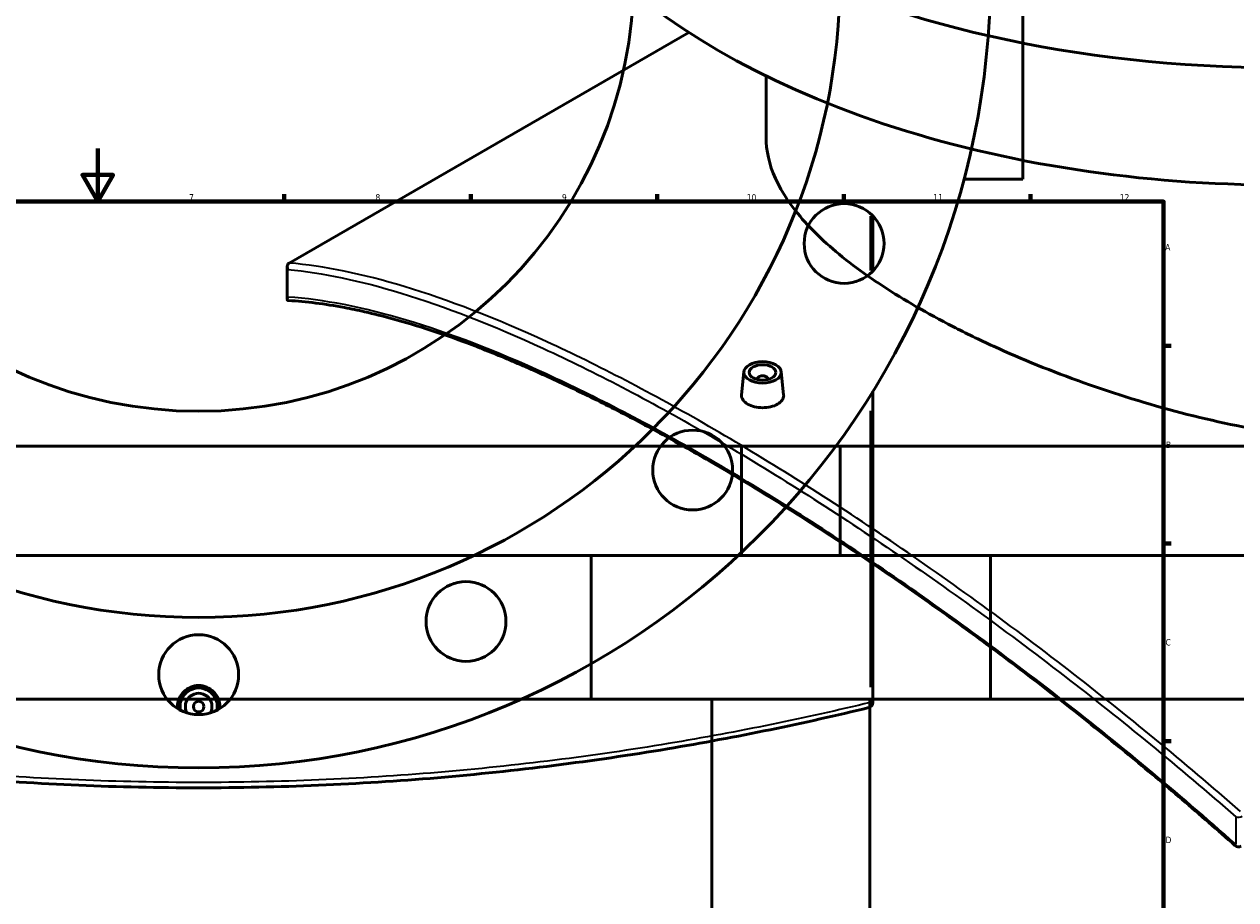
# Model space of a CAD drawing. Header units: millimetres. Extents: x -674 to 1237, y -345 to 969.
# Tile 10 of 12: x 393 to 848, y 312 to 641. Entities that reach past the tile are written whole.
import ezdxf

# ---------------------------------------------------------------- set-up
doc = ezdxf.new("R2010")
doc.units = ezdxf.units.MM
for name, color, linetype, lineweight in [('Border (ANSI)', 7, 'Continuous', 70), ('Dimension (ANSI)', 7, 'Continuous', 25), ('Visible (ANSI)', 7, 'Continuous', 50), ('Visible Narrow (ANSI)', 7, 'Continuous', 35)]:
    doc.layers.add(name, color=color, linetype=linetype, lineweight=lineweight)
doc.styles.add('Note Text (ANSI)', font='tahoma.ttf')
doc.dimstyles.new('Default - mm (ANSI)', dxfattribs={"dimtxt": 2.4, "dimasz": 2.5, "dimexe": 3.175, "dimexo": 1.6002, "dimgap": 0.8, "dimtad": 0, "dimtoh": 1, "dimdec": 0, "dimrnd": 1e-08, "dimzin": 4, "dimdsep": 46, "dimtxsty": 'Note Text (ANSI)', "dimcen": 0.09, "dimdle": 10, "dimclrd": 256, "dimclre": 256, "dimclrt": 5, "dimadec": 1, "dimazin": 1, "dimtfac": 1.27, "dimtofl": 0, "dimtmove": 0, "dimatfit": 3, "dimfxl": 1, "dimtolj": 1, "dimtzin": 4, "dimlwd": -1, "dimlwe": -1, "dimarcsym": 0})

# ---------------------------------------------------------------- blocks, each defined once
blk = doc.blocks.new('Borders Default Border')
at = {"layer": 'Border (ANSI)'}
for p, q in [((490.58, 574), (490.58, 576.8)), ((560.67, 574), (560.67, 576.8)), ((630.75, 574), (630.75, 576.8)), ((700.83, 574), (700.83, 576.8)), ((770.92, 574), (770.92, 576.8)), ((821, 519.75), (823.8, 519.75)), ((821, 445.5), (823.8, 445.5)), ((821, 371.25), (823.8, 371.25))]:
    blk.add_line(p, q, dxfattribs=at)
at = {"layer": 'Border (ANSI)', "flags": 128}
for points in [[(420.5, 594), (420.5, 574), (414.73, 584), (426.27, 584), (420.5, 574)], [(20, 20), (20, 574), (821, 574), (821, 20), (20, 20)]]:
    blk.add_lwpolyline(points, dxfattribs=at)
at = {"layer": 'Border (ANSI)', "color": 5, "true_color": 0x0000ff, "char_height": 2.4, "attachment_point": 7, "style": 'Note Text (ANSI)'}
for s, insert in [('7', (454.8, 574.4)), ('8', (524.84, 574.35)), ('9', (594.92, 574.35)), ('10', (664.35, 574.35)), ('11', (734.43, 574.4)), ('12', (804.52, 574.4)), ('A', (821.58, 555.68)), ('B', (821.87, 481.43)), ('C', (821.71, 407.13)), ('D', (821.72, 332.93))]:
    blk.add_mtext(s, dxfattribs=dict(at, insert=insert))
blk = doc.blocks.new('*D7')
at = {"layer": 'Defpoints', "color": 0, "transparency": 16777216}
for p in [(399.36, 811.18), (517.45, 506.25)]:
    blk.add_point(p, dxfattribs=at)
at = {"layer": 'Dimension (ANSI)', "transparency": 16777216}
for p, q in [((443.99, 695.94), (400.27, 808.85)), ((440.82, 695.94), (443.99, 695.94))]:
    blk.add_line(p, q, dxfattribs=at)
blk.add_solid([(400.66, 809), (399.88, 808.7), (399.36, 811.18)], dxfattribs=at)
at = {"layer": 'Dimension (ANSI)', "color": 5, "transparency": 16777216, "insert": (432.26, 697.24), "char_height": 2.4, "attachment_point": 1, "style": 'Note Text (ANSI)'}
blk.add_mtext('\\A1;∅327', dxfattribs=at)
blk = doc.blocks.new('*D8')
at = {"layer": 'Defpoints', "color": 0, "transparency": 16777216}
for p in [(292.37, 905.57), (624.45, 411.86)]:
    blk.add_point(p, dxfattribs=at)
at = {"layer": 'Dimension (ANSI)', "transparency": 16777216}
for p, q in [((345.15, 827.1), (293.77, 903.49)), ((341.96, 827.1), (345.15, 827.1))]:
    blk.add_line(p, q, dxfattribs=at)
blk.add_solid([(294.11, 903.73), (293.42, 903.26), (292.37, 905.57)], dxfattribs=at)
at = {"layer": 'Dimension (ANSI)', "color": 5, "transparency": 16777216, "insert": (333.45, 828.39), "char_height": 2.4, "attachment_point": 1, "style": 'Note Text (ANSI)'}
blk.add_mtext('\\A1;∅595', dxfattribs=at)

msp = doc.modelspace()

# ---------------------------------------------------------------- linework, layer by layer
at = {"layer": 'Visible (ANSI)'}
for p, q in [((768.06, 734.96), (768.06, 582.46)), ((492.44, 550.92), (642.54, 637.59)), ((671.6, 598.22), (671.6, 621.21)), ((745.97, 582.46), (768.06, 582.46)), ((711.76, 547.88), (711.76, 568.64)), ((491.68, 537.26), (491.68, 549.56)), ((663.31, 510.06), (662.38, 501.41)), ((677.29, 510.06), (678.21, 501.41)), ((668.3, 507.36), (668.3, 507.16)), ((672.3, 507.36), (672.3, 507.16)), ((711.76, 385.78), (711.76, 502.76)), ((699.41, 482.03), (217.41, 482.03)), ((1144.38, 482.03), (662.38, 482.03)), ((662.38, 441.03), (662.38, 482.03)), ((699.41, 441.03), (699.41, 482.03)), ((755.91, 441.03), (160.91, 441.03)), ((1200.88, 441.03), (605.88, 441.03)), ((605.88, 387.03), (605.88, 441.03)), ((755.91, 387.03), (755.91, 441.03)), ((755.91, 387.03), (160.91, 387.03)), ((1200.88, 387.03), (605.88, 387.03)), ((651.21, 179.58), (651.21, 387.03)), ((710.58, 217.03), (710.58, 387.03))]:
    msp.add_line(p, q, dxfattribs=at)
for centre, radius in [((458.41, 658.71), 297.5), ((458.41, 658.71), 241), ((458.41, 658.71), 163.5), ((700.93, 558.26), 15), ((644.02, 473.1), 15), ((558.86, 416.19), 15), ((458.41, 396.21), 15), ((458.41, 384.21), 2)]:
    msp.add_circle(centre, radius, dxfattribs=at)
for centre, radius, start, end in [((458.41, 384.21), 7, 349.0194, 190.9806), ((458.41, 384.21), 5, 332.1819, 207.8181), ((709.76, 385.78), 2, 283.6448, 0), ((849.14, 333.49), 2, 228.3553, 300)]:
    msp.add_arc(centre, radius, start, end, dxfattribs=at)
for centre, major_axis, start_param, end_param in [((864.4, 796.11), (-297.5, 0), 4.915974, 10.791989), ((864.4, 752.02), (-297.5, 0), 0, 3.141593), ((670.3, 507.36), (-2, 0), 2.963882, 6.460896)]:
    msp.add_ellipse(centre, major_axis=major_axis, ratio=0.57735, start_param=start_param, end_param=end_param, dxfattribs=at)
for major_axis in [(-7, 0), (5, 0)]:
    msp.add_ellipse((670.3, 509.81), major_axis=major_axis, ratio=0.57735, dxfattribs=at)
for points, knots in [([(1000.73, 503.93), (996.4, 501.43), (991.8, 499.11), (982.11, 494.9), (977.03, 493.01), (961.14, 488.06), (949.72, 485.73), (925.98, 483.05), (913.63, 482.69), (888.85, 483.67), (876.42, 485), (852.39, 488.8), (839.96, 491.42), (815.18, 497.86), (802.83, 501.69), (779.07, 510.15), (767.65, 514.8), (751.77, 522.06), (746.68, 524.53), (736.99, 529.5), (732.39, 532.01), (723.75, 537), (719.56, 539.57), (711.59, 544.79), (707.79, 547.45), (697.15, 555.51), (691.03, 560.98), (681.25, 571.88), (677.56, 577.32), (672.74, 587.97), (671.6, 593.19), (671.6, 598.22)], [0, 0, 0, 0, 1.835863, 1.835863, 3.671727, 3.671727, 7.343454, 7.343454, 11.015181, 11.015181, 14.686908, 14.686908, 18.355844, 18.355844, 22.024779, 22.024779, 25.693715, 25.693715, 27.528182, 27.528182, 29.36265, 29.36265, 31.197118, 31.197118, 33.031586, 33.031586, 36.700521, 36.700521, 40.369457, 40.369457, 44.038392, 44.038392, 44.038392, 44.038392]), ([(491.97, 548.45), (491.97, 548.45), (491.97, 548.46), (491.86, 548.66), (491.78, 548.87), (491.69, 549.29), (491.67, 549.5), (491.7, 549.93), (491.76, 550.16), (491.97, 550.53), (492.1, 550.69), (492.27, 550.81)], [-0.2920593, -0.2920593, -0.2920593, -0.2920593, -0.2913266, -0.2913266, -0.2201568, -0.2201568, -0.1506067, -0.1506067, -0.0705366, -0.0705366, 0, 0, 0, 0]), ([(492.11, 536.8), (492.06, 536.81), (492.02, 536.81), (491.87, 536.85), (491.79, 536.91), (491.67, 537.13), (491.67, 537.29), (491.74, 537.66), (491.84, 537.88), (491.97, 538.11), (491.97, 538.11), (491.97, 538.11)], [-0.4232391, -0.4232391, -0.4232391, -0.4232391, -0.3880031, -0.3880031, -0.2873911, -0.2873911, -0.1519017, -0.1519017, 0, 0, 0.0012523, 0.0012523, 0.0012523, 0.0012523]), ([(847.81, 331.99), (841.2, 337.88), (834.53, 343.68), (821.13, 355.11), (814.4, 360.74), (800.89, 371.81), (794.11, 377.26), (780.54, 387.95), (773.74, 393.19), (760.16, 403.47), (753.37, 408.5), (739.84, 418.34), (733.08, 423.15), (719.64, 432.52), (712.95, 437.09), (699.66, 445.96), (693.05, 450.27), (679.96, 458.62), (673.47, 462.66), (660.63, 470.46), (654.28, 474.22), (641.74, 481.43), (635.55, 484.89), (623.35, 491.5), (617.34, 494.66), (605.52, 500.64), (599.71, 503.47), (588.31, 508.8), (582.72, 511.31), (571.76, 515.97), (566.4, 518.14), (555.92, 522.12), (550.81, 523.94), (540.82, 527.23), (535.96, 528.7), (527.66, 530.96), (524.18, 531.83), (518.22, 533.18), (515.71, 533.7), (509.53, 534.86), (505.91, 535.43), (498.87, 536.31), (495.44, 536.62), (492.11, 536.8)], [7.012161, 7.012161, 7.012161, 7.012161, 9.682681, 9.682681, 12.353201, 12.353201, 15.023722, 15.023722, 17.694242, 17.694242, 20.364762, 20.364762, 23.035282, 23.035282, 25.705803, 25.705803, 28.376323, 28.376323, 31.046843, 31.046843, 33.717364, 33.717364, 36.387884, 36.387884, 39.058404, 39.058404, 41.728925, 41.728925, 44.399445, 44.399445, 47.069965, 47.069965, 49.740485, 49.740485, 52.411006, 52.411006, 54.413896, 54.413896, 55.916064, 55.916064, 58.169315, 58.169315, 60.422567, 60.422567, 60.422567, 60.422567]), ([(675.91, 497.86), (675.2, 497.46), (674.31, 497.11), (672.36, 496.65), (671.3, 496.54), (669.3, 496.56), (668.24, 496.68), (666.29, 497.15), (665.4, 497.51), (663.99, 498.32), (663.38, 498.83), (662.57, 499.95), (662.37, 500.56), (662.37, 501.22), (662.37, 501.31), (662.39, 501.41)], [0, 0, 0, 0, 0.298795, 0.298795, 0.59759, 0.59759, 0.896234, 0.896234, 1.194878, 1.194878, 1.493522, 1.493522, 1.792166, 1.792166, 1.840762, 1.840762, 1.840762, 1.840762]), ([(678.21, 501.41), (678.22, 501.32), (678.23, 501.22), (678.23, 500.55), (678.03, 499.93), (677.22, 498.79), (676.61, 498.27), (675.91, 497.86)], [4.1333328, 4.1333328, 4.1333328, 4.1333328, 4.1820286, 4.1820286, 4.4807711, 4.4807711, 4.7795137, 4.7795137, 4.7795137, 4.7795137]), ([(450.51, 383.46), (450.49, 383.71), (450.48, 383.97), (450.48, 385.21), (450.67, 386.27), (451.48, 388.22), (452.1, 389.12), (453.5, 390.52), (454.4, 391.13), (456.35, 391.94), (457.41, 392.14), (459.4, 392.14), (460.47, 391.94), (462.42, 391.13), (463.31, 390.52), (464.72, 389.12), (465.33, 388.22), (466.14, 386.27), (466.34, 385.21), (466.34, 384.21)], [2.315462, 2.315462, 2.315462, 2.315462, 2.389757, 2.389757, 2.688499, 2.688499, 2.987242, 2.987242, 3.285939, 3.285939, 3.584635, 3.584635, 3.883332, 3.883332, 4.182029, 4.182029, 4.480771, 4.480771, 4.779514, 4.779514, 4.779514, 4.779514]), ([(206.59, 383.84), (230.71, 377.99), (256.04, 372.73), (310.21, 363.67), (339.17, 359.98), (398.23, 355), (428.32, 353.71), (458.41, 353.71), (488.5, 353.71), (518.58, 355), (577.64, 359.98), (606.61, 363.67), (660.78, 372.73), (686.11, 377.99), (710.23, 383.84)], [2.39015, 2.39015, 2.39015, 2.39015, 10.858523, 10.858523, 19.868287, 19.868287, 28.878055, 28.878055, 28.878055, 37.887823, 37.887823, 46.897586, 46.897586, 55.365598, 55.365598, 55.365598, 55.365598])]:
    msp.add_open_spline(points, degree=3, knots=knots, dxfattribs=at)
for points in [[(492.44, 550.92), (492.38, 550.89), (492.32, 550.85), (492.27, 550.81)], [(466.34, 384.21), (466.34, 383.97), (466.33, 383.71), (466.3, 383.46)]]:
    msp.add_open_spline(points, degree=3, dxfattribs=at)
at = {"layer": 'Visible Narrow (ANSI)'}
for p, q in [((710.74, 568.47), (710.74, 548.05)), ((491.97, 538.11), (491.97, 548.45)), ((710.74, 495.35), (710.74, 391.55)), ((710.83, 385.78), (711.76, 385.78)), ((848.1, 342.84), (848.1, 332.5))]:
    msp.add_line(p, q, dxfattribs=at)
for centre, major_axis, ratio, start_param, end_param in [((709.76, 385.78), (0.47, -1.94), 0.479345, 0.072748, 1.382207), ((849.14, 343.83), (2, 0), 0.57735, 4.165138, 5.497787), ((849.14, 333.49), (-1.33, -1.49), 0.087459, 5.507877, 6.283185)]:
    msp.add_ellipse(centre, major_axis=major_axis, ratio=ratio, start_param=start_param, end_param=end_param, dxfattribs=at)
for points, knots in [([(849.84, 344.85), (828.61, 363.42), (806.96, 381.19), (762.18, 415.83), (739.05, 432.56), (693.69, 463.25), (671.47, 477.21), (650.15, 489.52), (628.83, 501.83), (608.42, 512.49), (570.09, 530.11), (552.17, 537.07), (519.97, 546.82), (505.54, 549.8), (492.44, 550.92)], [-55.365598, -55.365598, -55.365598, -55.365598, -46.897586, -46.897586, -37.887823, -37.887823, -28.878055, -28.878055, -28.878055, -19.868287, -19.868287, -10.858523, -10.858523, -2.270915, -2.270915, -2.270915, -2.270915]), ([(491.97, 548.45), (504.89, 547.26), (519.09, 544.29), (550.98, 534.57), (568.85, 527.61), (607.09, 510), (627.46, 499.35), (648.73, 487.07), (670.01, 474.78), (692.19, 460.86), (737.48, 430.25), (760.57, 413.57), (805.28, 379.05), (826.91, 361.34), (848.1, 342.84)], [2.39015, 2.39015, 2.39015, 2.39015, 10.858523, 10.858523, 19.868287, 19.868287, 28.878055, 28.878055, 28.878055, 37.887823, 37.887823, 46.897586, 46.897586, 55.365598, 55.365598, 55.365598, 55.365598]), ([(848.1, 332.5), (826.12, 352.02), (803.62, 370.66), (758.48, 405.74), (735.84, 422.18), (691.41, 452.32), (669.64, 466.02), (648.73, 478.09), (627.83, 490.15), (607.81, 500.59), (570.18, 517.83), (552.58, 524.62), (520.17, 534.31), (505.36, 537.21), (491.97, 538.11)], [7.012161, 7.012161, 7.012161, 7.012161, 15.852798, 15.852798, 24.704407, 24.704407, 33.55602, 33.55602, 33.55602, 42.407634, 42.407634, 51.259242, 51.259242, 60.100274, 60.100274, 60.100274, 60.100274]), ([(710.74, 385.78), (686.57, 379.94), (661.18, 374.7), (606.9, 365.65), (577.88, 361.97), (518.71, 357), (488.56, 355.71), (458.41, 355.71), (428.26, 355.71), (398.11, 357), (338.93, 361.97), (309.91, 365.65), (255.26, 374.76), (229.53, 380.09), (205.06, 386.03)], [-55.365598, -55.365598, -55.365598, -55.365598, -46.897586, -46.897586, -37.887823, -37.887823, -28.878055, -28.878055, -28.878055, -19.868287, -19.868287, -10.858523, -10.858523, -2.270915, -2.270915, -2.270915, -2.270915])]:
    msp.add_open_spline(points, degree=3, knots=knots, dxfattribs=at)

# ---------------------------------------------------------------- block references
msp.add_blockref('Borders Default Border', (0, 0))

# ---------------------------------------------------------------- dimensions: what is measured, and where the dimension line sits
at = {"layer": 'Dimension (ANSI)'}
for p1, p2, picture, middle in [((624.45, 411.86), (292.37, 905.57), '*D8', (337.3, 827.1)), ((517.45, 506.25), (399.36, 811.18), '*D7', (436.14, 695.94))]:
    dim = msp.add_diameter_dim_2p(p1=p1, p2=p2, dimstyle='Default - mm (ANSI)', override={"dimgap": 0.8, "dimtih": 1, "dimdec": 0, "dimlfac": 1, "dimtol": 0, "dimlim": 0, "dimtp": 0, "dimtm": 0, "dimtdec": 2}, dxfattribs=at)
    dim.commit()
    dim.dimension.update_dxf_attribs({"geometry": picture, "text_midpoint": middle, "dimtype": 163})

doc.saveas('drawing.dxf')
